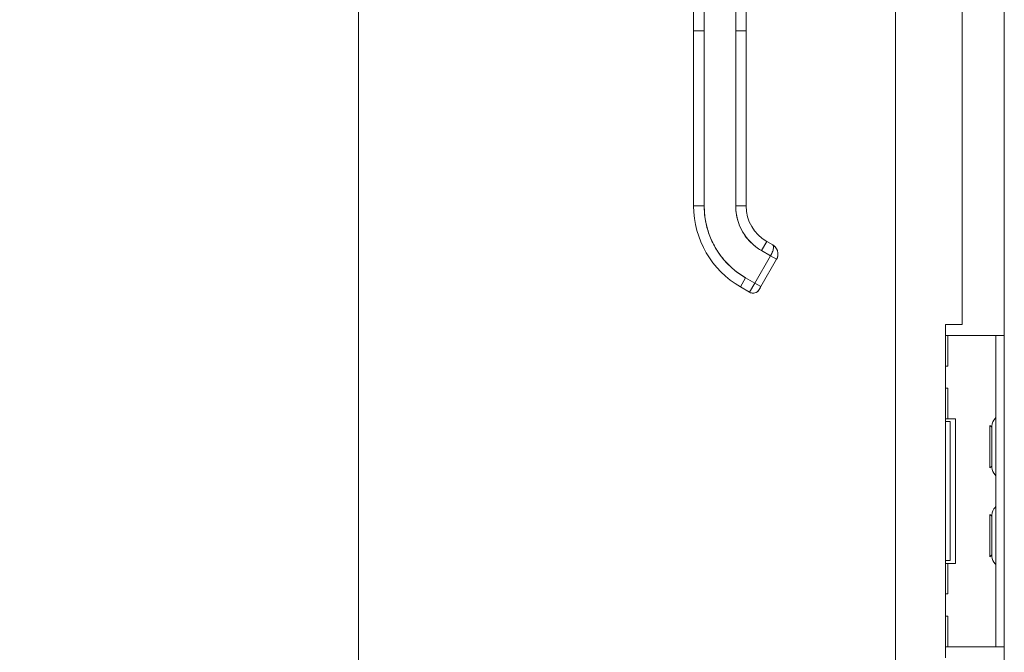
# Model space of a CAD drawing. Header units: inches. Extents: x 11 to 361, y 7 to 222.
# Tile 95 of 174: x 146 to 157, y 135 to 142. Entities that reach past the tile are written whole.
import ezdxf

# ---------------------------------------------------------------- set-up
doc = ezdxf.new("R2010")
doc.units = ezdxf.units.IN
doc.header["$LTSCALE"] = 22
doc.header["$MEASUREMENT"] = 0
doc.layers.get('0').update_dxf_attribs({"lineweight": 0})
doc.layers.add('Dimension (ANSI)', color=7, linetype='Continuous', lineweight=5)
doc.layers.add('Visible (ANSI)', color=7, linetype='Continuous', lineweight=5)
doc.styles.add('ROMANS', font='tahoma.ttf')
doc.dimstyles.new('Default (ANSI)', dxfattribs={"dimscale": 22, "dimtxt": 0.07, "dimasz": 0.07, "dimexe": 0.125, "dimexo": 0.0625, "dimgap": 0.031496, "dimtad": 0, "dimtih": 1, "dimtoh": 1, "dimrnd": 1e-08, "dimzin": 0, "dimdsep": 46, "dimtxsty": 'ROMANS', "dimblk": 'Filled-1', "dimcen": 0.09, "dimdle": 0.393701, "dimclrd": 256, "dimclre": 256, "dimclrt": 256, "dimadec": 0, "dimazin": 0, "dimtfac": 0.928571, "dimtofl": 0, "dimtmove": 0, "dimatfit": 3, "dimfxl": 1, "dimtolj": 1, "dimtzin": 0, "dimlwd": -1, "dimlwe": -1, "dimarcsym": 0})

# ---------------------------------------------------------------- blocks, each defined once
blk = doc.blocks.new('Filled-1')
at = {"color": 0}
for p, q in [((0, 0), (-1, 0.1786)), ((-1, 0.1786), (-1, -0.1786)), ((-1, 0), (0, 0)), ((-1, -0.1786), (0, 0))]:
    blk.add_line(p, q, dxfattribs=at)
at = {"color": 0, "flags": 128}
blk.add_lwpolyline([(-1, -0.1786), (0, 0), (-1, 0.1786), (-1, -0.1786)], dxfattribs=at)
at = {"color": 0}
blk.add_solid([(-1, -0.1786), (0, 0), (-1, 0.1786), (-1, -0.1786)], dxfattribs=at)
blk = doc.blocks.new('*D13')
at = {"layer": 'Defpoints', "color": 0, "transparency": 16777216}
for p in [(149.412, 174.724), (155.648, 174.724), (155.648, 115.349)]:
    blk.add_point(p, dxfattribs=at)
at = {"layer": 'Dimension (ANSI)', "transparency": 16777216}
for p, q in [((154.273, 174.724), (146.662, 174.724)), ((149.412, 173.184), (149.412, 157.21)), ((149.412, 116.889), (149.412, 145.994)), ((154.273, 115.349), (146.662, 115.349))]:
    blk.add_line(p, q, dxfattribs=at)
at = {"layer": 'Dimension (ANSI)', "transparency": 16777216, "xscale": 1.54000000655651, "yscale": 1.54000000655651, "zscale": 1.54000000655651}
for p, rotation in [((149.412, 174.724), 90), ((149.412, 115.349), 270)]:
    blk.add_blockref('Filled-1', p, dxfattribs=dict(at, rotation=rotation))
at = {"layer": 'Dimension (ANSI)', "transparency": 16777216, "insert": (149.412, 151.602), "char_height": 1.54, "attachment_point": 5, "style": 'ROMANS'}
blk.add_mtext('\\A1;\\fTahoma|b0|i0;\\H1.5400;59.38\\P\\fTahoma|b0|i0;\\H1.5400;DOOR\\P\\fTahoma|b0|i0;\\H1.5400;HEIGHT\\P\\fTahoma|b0|i0;\\H1.5400;(2 PL.)', dxfattribs=at)

msp = doc.modelspace()

# ---------------------------------------------------------------- linework, layer by layer
at = {"layer": 'Visible (ANSI)'}
for p, q in [((155.44999, 115.5466), (155.44999, 174.5261)), ((156.67424, 138.2654), (156.67424, 151.8073)), ((156.19999, 151.68219), (156.19999, 138.39052)), ((153.18139, 141.6899), (153.18139, 142.61597)), ((153.2995, 142.61597), (153.2995, 141.6899)), ((153.65383, 141.6899), (153.65383, 142.61597)), ((153.77194, 142.61597), (153.77194, 141.6899)), ((153.18139, 141.6899), (153.18139, 139.72139)), ((153.18139, 141.6899), (153.2995, 141.6899)), ((153.2995, 141.6899), (153.18139, 141.6899)), ((153.18139, 139.72139), (153.18139, 141.6899)), ((153.2995, 141.6899), (153.2995, 139.72139)), ((153.2995, 139.72139), (153.2995, 141.6899)), ((153.65383, 141.6899), (153.65383, 139.72139)), ((153.65383, 141.6899), (153.77194, 141.6899)), ((153.65383, 139.72139), (153.65383, 141.6899)), ((153.77194, 141.6899), (153.65383, 141.6899)), ((153.77194, 141.23714), (153.77194, 141.6899)), ((153.77194, 141.6899), (153.77194, 139.72139)), ((153.77194, 141.13872), (153.77194, 141.23714)), ((153.77194, 140.52848), (153.77194, 141.13872)), ((153.77194, 140.43005), (153.77194, 140.52848)), ((153.77194, 139.81982), (153.77194, 140.43005)), ((153.18139, 139.72139), (153.2995, 139.72139)), ((153.2995, 139.72139), (153.18139, 139.72139)), ((153.65383, 139.72139), (153.77194, 139.72139)), ((153.77194, 139.72139), (153.65383, 139.72139)), ((153.77194, 139.72139), (153.77194, 139.81982)), ((153.94322, 139.22015), (154.00228, 139.32244)), ((154.00228, 139.32244), (153.94322, 139.22015)), ((154.07047, 139.28307), (154.00228, 139.32244)), ((154.00228, 139.32244), (154.07047, 139.28307)), ((153.94322, 139.22015), (154.04551, 139.1611)), ((154.04551, 139.1611), (153.94322, 139.22015)), ((154.04551, 139.1611), (153.86835, 138.85424)), ((153.86835, 138.85424), (154.04551, 139.1611)), ((154.1137, 139.12173), (153.93654, 138.81487)), ((153.93654, 138.81487), (154.1137, 139.12173)), ((154.1137, 139.12173), (154.04551, 139.1611)), ((154.11369, 139.12174), (154.04551, 139.1611)), ((153.707, 138.81101), (153.76606, 138.91329)), ((153.76606, 138.91329), (153.707, 138.81101)), ((153.86834, 138.85424), (153.76606, 138.91329)), ((153.76606, 138.91329), (153.86834, 138.85424)), ((153.80929, 138.75195), (153.86835, 138.85424)), ((153.86834, 138.85424), (153.93654, 138.81487)), ((153.86835, 138.85424), (153.93654, 138.81487)), ((153.707, 138.81101), (153.80929, 138.75195)), ((153.80929, 138.75195), (153.707, 138.81101)), ((153.91685, 138.78077), (153.9175, 138.78189)), ((156.01249, 138.39052), (156.19999, 138.39052)), ((156.01249, 134.64052), (156.01249, 138.39052)), ((156.03769, 138.26552), (156.01249, 138.26552)), ((156.03769, 137.92177), (156.03769, 138.26552)), ((156.03769, 138.26552), (156.04537, 138.26552)), ((156.04537, 138.26552), (156.48679, 138.26552)), ((156.48679, 138.26552), (156.58054, 138.26552)), ((156.58054, 138.14052), (156.58054, 138.26552)), ((156.67424, 138.26552), (156.58054, 138.26552)), ((156.67424, 138.2654), (156.67424, 138.14052)), ((156.58054, 138.14052), (156.58054, 134.89052)), ((156.67424, 138.14052), (156.67424, 134.89052)), ((156.03769, 137.92177), (156.01249, 137.92177)), ((156.01249, 137.67177), (156.03769, 137.67177)), ((156.03769, 137.32802), (156.03769, 137.67177)), ((156.03769, 137.32802), (156.01249, 137.32802)), ((156.06399, 137.29677), (156.01249, 137.29677)), ((156.03769, 137.32802), (156.04537, 137.32802)), ((156.04537, 137.32802), (156.12613, 137.32802)), ((156.06399, 135.73427), (156.06399, 137.29677)), ((156.12613, 137.32802), (156.12613, 135.70302)), ((156.5101, 136.77702), (156.5101, 137.25402)), ((156.53362, 137.23358), (156.5101, 137.25402)), ((156.53362, 137.24782), (156.53362, 136.78322)), ((156.53362, 136.79746), (156.5101, 136.77702)), ((156.5101, 135.77702), (156.5101, 136.25402)), ((156.53362, 136.23358), (156.5101, 136.25402)), ((156.53362, 136.24782), (156.53362, 135.78322)), ((156.01249, 135.73427), (156.06399, 135.73427)), ((156.53362, 135.79746), (156.5101, 135.77702)), ((156.01249, 135.70302), (156.03769, 135.70302)), ((156.04537, 135.70302), (156.03769, 135.70302)), ((156.03769, 135.35927), (156.03769, 135.70302)), ((156.12613, 135.70302), (156.04537, 135.70302)), ((156.03769, 135.35927), (156.01249, 135.35927)), ((156.01249, 135.10927), (156.03769, 135.10927)), ((156.03769, 134.76552), (156.03769, 135.10927)), ((156.58054, 134.76552), (156.58054, 134.89052)), ((156.67424, 134.89052), (156.67424, 134.76564)), ((156.01249, 134.76552), (156.03769, 134.76552)), ((156.03769, 134.76552), (156.04537, 134.76552)), ((156.04537, 134.76552), (156.48679, 134.76552)), ((156.48679, 134.76552), (156.58054, 134.76552)), ((156.58054, 134.76552), (156.67424, 134.76552)), ((156.67424, 121.22374), (156.67424, 134.76564))]:
    msp.add_line(p, q, dxfattribs=at)
for centre, radius, start, end in [((154.23262, 139.72139), 1.05122, 180, 240), ((154.23262, 139.72139), 0.93311, 180, 240), ((154.23262, 139.72139), 0.57878, 180, 240), ((154.23262, 139.72139), 0.46067, 180, 240), ((154.23262, 139.72139), 0.46067, 180, 240), ((153.84866, 138.82014), 0.07874, 240, 330), ((156.66078, 137.24167), 0.12735, 134.665346, 176.331637), ((156.54929, 137.35447), 0.03125, 314.665346, 0), ((156.56487, 137.24782), 0.03125, 176.331637, 180), ((156.56487, 136.78322), 0.03125, 180, 183.668363), ((156.66078, 136.78937), 0.12735, 183.668363, 225.334654), ((156.54929, 136.67657), 0.03125, 0, 45.334654), ((156.66078, 136.24167), 0.12735, 134.665346, 176.331637), ((156.54929, 136.35447), 0.03125, 314.665346, 0), ((156.56487, 136.24782), 0.03125, 176.331637, 180), ((156.56487, 135.78322), 0.03125, 180, 183.668363), ((156.66078, 135.78937), 0.12735, 183.668363, 225.334654), ((156.54929, 135.67657), 0.03125, 0, 45.334654)]:
    msp.add_arc(centre, radius, start, end, dxfattribs=at)
msp.add_ellipse((153.86836, 138.85426), major_axis=(-0.05907, -0.10231), ratio=0.00002862, start_param=4.7126011, end_param=6.28297393, dxfattribs=at)
for points, knots in [([(153.2995, 139.72139), (153.29953, 139.66688), (153.30419, 139.61321), (153.31358, 139.55991), (153.32298, 139.50661), (153.33709, 139.45367), (153.35568, 139.4025), (153.37427, 139.35133), (153.39734, 139.30192), (153.4245, 139.25487), (153.45166, 139.20782), (153.48291, 139.16314), (153.51793, 139.12145), (153.55295, 139.07976), (153.59173, 139.04107), (153.6332, 139.00627), (153.67467, 138.97148), (153.71884, 138.94058), (153.76606, 138.91329)], [0, 0, 0, 0, 0.16666667, 0.16666667, 0.16666667, 0.33333333, 0.33333333, 0.33333333, 0.5, 0.5, 0.5, 0.66666667, 0.66666667, 0.66666667, 0.83333333, 0.83333333, 0.83333333, 1, 1, 1, 1]), ([(153.94322, 139.22015), (153.91403, 139.237), (153.8867, 139.25611), (153.86099, 139.27768), (153.83527, 139.29924), (153.81117, 139.32327), (153.78942, 139.34915), (153.76767, 139.37503), (153.74826, 139.40277), (153.73139, 139.43197), (153.71453, 139.46117), (153.70021, 139.49184), (153.68867, 139.52362), (153.67713, 139.5554), (153.66837, 139.58829), (153.66254, 139.62136), (153.65672, 139.65442), (153.65383, 139.68766), (153.65383, 139.72139)], [0, 0, 0, 0, 0.16666667, 0.16666667, 0.16666667, 0.33333333, 0.33333333, 0.33333333, 0.5, 0.5, 0.5, 0.66666667, 0.66666667, 0.66666667, 0.83333333, 0.83333333, 0.83333333, 1, 1, 1, 1]), ([(154.04551, 139.1611), (154.04892, 139.16706), (154.05211, 139.173), (154.0551, 139.17894), (154.0565, 139.18173), (154.05785, 139.18451), (154.05916, 139.18729), (154.06261, 139.1946), (154.06574, 139.20186), (154.06842, 139.20898), (154.06893, 139.21033), (154.06942, 139.21167), (154.0699, 139.21301), (154.07287, 139.22141), (154.07518, 139.22959), (154.0768, 139.23718), (154.07684, 139.23735), (154.07688, 139.23753), (154.07691, 139.2377), (154.07847, 139.24509), (154.07935, 139.25189), (154.07959, 139.25781), (154.07963, 139.25876), (154.07965, 139.25968), (154.07965, 139.26059), (154.07967, 139.26545), (154.07918, 139.26969), (154.0779, 139.2733), (154.07763, 139.27408), (154.07732, 139.27482), (154.07698, 139.27554), (154.07544, 139.27875), (154.07313, 139.28123), (154.07047, 139.28307)], [0, 0, 0, 0, 0.11341043, 0.11341043, 0.11341043, 0.16666667, 0.16666667, 0.16666667, 0.30679304, 0.30679304, 0.30679304, 0.33333333, 0.33333333, 0.33333333, 0.5, 0.5, 0.5, 0.50384742, 0.50384742, 0.50384742, 0.66666667, 0.66666667, 0.66666667, 0.69271056, 0.69271056, 0.69271056, 0.83333333, 0.83333333, 0.83333333, 0.86365474, 0.86365474, 0.86365474, 1, 1, 1, 1]), ([(154.07047, 139.28307), (154.07373, 139.28119), (154.0761, 139.27817), (154.07761, 139.27407), (154.07912, 139.26996), (154.07977, 139.26476), (154.07963, 139.25866), (154.07949, 139.25255), (154.07856, 139.24556), (154.07696, 139.23794), (154.07536, 139.23032), (154.07309, 139.22209), (154.0701, 139.21359), (154.06712, 139.20509), (154.06342, 139.19633), (154.05926, 139.18749), (154.0551, 139.17866), (154.05047, 139.16976), (154.04551, 139.1611)], [0, 0, 0, 0, 0.16666667, 0.16666667, 0.16666667, 0.33333333, 0.33333333, 0.33333333, 0.5, 0.5, 0.5, 0.66666667, 0.66666667, 0.66666667, 0.83333333, 0.83333333, 0.83333333, 1, 1, 1, 1]), ([(154.1182, 139.23123), (154.11704, 139.2337), (154.11579, 139.23614), (154.11445, 139.23852), (154.10934, 139.24764), (154.10299, 139.25612), (154.09558, 139.26364), (154.08822, 139.27112), (154.07982, 139.27765), (154.07065, 139.28296)], [0.622964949, 0.622964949, 0.622964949, 0.622964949, 0.666666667, 0.666666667, 0.666666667, 0.833333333, 0.833333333, 0.833333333, 0.998929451, 0.998929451, 0.998929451, 0.998929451]), ([(154.07122, 139.28261), (154.07865, 139.27799), (154.08614, 139.27264), (154.09278, 139.2664), (154.09418, 139.26508), (154.09554, 139.26373), (154.09685, 139.26237), (154.10305, 139.25591), (154.10833, 139.2489), (154.11279, 139.24138), (154.1139, 139.23952), (154.11496, 139.23762), (154.11597, 139.23568), (154.11674, 139.23422), (154.11747, 139.23273), (154.11818, 139.23123)], [0.004492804, 0.004492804, 0.004492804, 0.004492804, 0.138382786, 0.138382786, 0.138382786, 0.166666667, 0.166666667, 0.166666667, 0.300165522, 0.300165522, 0.300165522, 0.333333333, 0.333333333, 0.333333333, 0.358521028, 0.358521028, 0.358521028, 0.358521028]), ([(154.12922, 139.1895), (154.12961, 139.18425), (154.12964, 139.17906), (154.12933, 139.174), (154.12871, 139.16381), (154.12684, 139.15415), (154.12407, 139.14531), (154.12349, 139.14348), (154.12288, 139.14168), (154.12223, 139.13993), (154.11978, 139.13328), (154.11682, 139.12718), (154.11369, 139.12174)], [0.581412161, 0.581412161, 0.581412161, 0.581412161, 0.665027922, 0.665027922, 0.665027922, 0.833333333, 0.833333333, 0.833333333, 0.868160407, 0.868160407, 0.868160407, 1, 1, 1, 1]), ([(154.1137, 139.12173), (154.1187, 139.13038), (154.12261, 139.13971), (154.12528, 139.14941), (154.12796, 139.15912), (154.12939, 139.1692), (154.12952, 139.17935), (154.12956, 139.18272), (154.12945, 139.18611), (154.1292, 139.18949)], [0, 0, 0, 0, 0.166666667, 0.166666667, 0.166666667, 0.333333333, 0.333333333, 0.333333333, 0.388785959, 0.388785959, 0.388785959, 0.388785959]), ([(153.91685, 138.78077), (153.91272, 138.77362), (153.90746, 138.76713), (153.90133, 138.76161), (153.8952, 138.75609), (153.8882, 138.75155), (153.88066, 138.7482), (153.87313, 138.74484), (153.86506, 138.74269), (153.85687, 138.74183), (153.84867, 138.74097), (153.84034, 138.74141), (153.83228, 138.74312), (153.82422, 138.74483), (153.81643, 138.74782), (153.80929, 138.75195)], [0, 0, 0, 0, 0.2, 0.2, 0.2, 0.4, 0.4, 0.4, 0.6, 0.6, 0.6, 0.8, 0.8, 0.8, 1, 1, 1, 1]), ([(153.93654, 138.81487), (153.93441, 138.81118), (153.93225, 138.80744), (153.92825, 138.80052), (153.92636, 138.79724), (153.92302, 138.79145), (153.92153, 138.78888), (153.91915, 138.78476), (153.91823, 138.78316), (153.91759, 138.78205), (153.91754, 138.78196), (153.91749, 138.78188)], [0, 0, 0, 0, 0.03244948, 0.03244948, 0.064312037, 0.064312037, 0.096194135, 0.096194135, 0.128069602, 0.128069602, 0.131044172, 0.131044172, 0.131044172, 0.131044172])]:
    msp.add_open_spline(points, degree=3, knots=knots, dxfattribs=at)
for points in [[(154.08217, 139.27524), (154.08843, 139.27061), (154.09453, 139.26511), (154.09986, 139.25911)], [(154.11818, 139.23123), (154.12424, 139.21838), (154.12816, 139.204), (154.12923, 139.18949)], [(154.12639, 139.15384), (154.12381, 139.14273), (154.11949, 139.13184), (154.11378, 139.12191)], [(153.91749, 138.78188), (153.91707, 138.78115), (153.91685, 138.78077), (153.91685, 138.78077)]]:
    msp.add_open_spline(points, degree=3, dxfattribs=at)

# ---------------------------------------------------------------- dimensions: what is measured, and where the dimension line sits
at = {"layer": 'Dimension (ANSI)'}
dim = msp.add_linear_dim(base=(149.4122975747, 174.7238530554), p1=(155.6477373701, 115.3488530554), p2=(155.6477373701, 174.7238530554), angle=270, text='\\fTahoma|b0|i0;\\H1.5400;<>\\P\\fTahoma|b0|i0;\\H1.5400;DOOR\\P\\fTahoma|b0|i0;\\H1.5400;HEIGHT\\P\\fTahoma|b0|i0;\\H1.5400;(2 PL.)', dimstyle='Default (ANSI)', override={"dimgap": 0.031496, "dimdec": 2, "dimtol": 0, "dimlim": 0, "dimtp": 0, "dimtm": 0, "dimtdec": 2, "dimatfit": 1}, dxfattribs=at)
dim.commit()
dim.dimension.update_dxf_attribs({"geometry": '*D13', "text_midpoint": (149.4122975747, 151.6020415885), "dimtype": 160})

doc.saveas('drawing.dxf')
